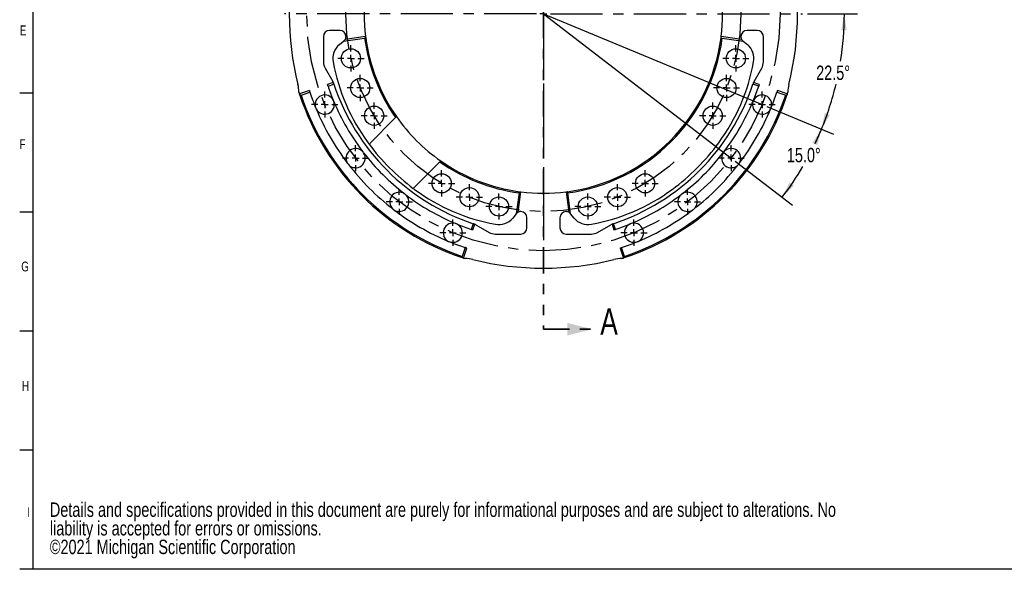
# Model space of a CAD drawing. Header units: inches. Extents: x 0.5 to 16.4, y 0.4 to 10.9.
# Tile 1 of 3: x 0.5 to 9.9, y 0.4 to 5.7. Entities that reach past the tile are written whole.
import ezdxf

# ---------------------------------------------------------------- set-up
doc = ezdxf.new("R2010")
doc.units = ezdxf.units.IN
doc.header["$MEASUREMENT"] = 0
doc.linetypes.add('CENTERX2', pattern=[0.8, 0.5, -0.1, 0.1, -0.1])
doc.linetypes.add('PHANTOM', pattern=[0.5, 0.25, -0.05, 0.05, -0.05, 0.05, -0.05])
for name, color, linetype in [('BORDER', 1, 'Continuous'), ('CENTER', 151, 'CENTERX2'), ('DIMENSIONS', 150, 'Continuous'), ('OBJECT', 1, 'Continuous'), ('TEXT', 7, 'Continuous')]:
    doc.layers.add(name, color=color, linetype=linetype)
doc.layers.add('SECTION', color=7, linetype='PHANTOM', lineweight=35)
doc.styles.add('SLDTEXTSTYLE0', font='TXT', dxfattribs={"width": 0.75})
doc.dimstyles.new('SLDDIMSTYLE0', dxfattribs={"dimtxt": 0.137795, "dimasz": 0.156, "dimexe": 0, "dimexo": 0.0625, "dimgap": 0.034449, "dimtad": 0, "dimtih": 1, "dimtoh": 1, "dimdec": 4, "dimlfac": 3, "dimzin": 4, "dimdsep": 46, "dimtxsty": 'SLDTEXTSTYLE0', "dimsah": 1, "dimcen": 0.09, "dimadec": 1, "dimazin": 1, "dimtfac": 1, "dimtofl": 0, "dimtmove": 0, "dimatfit": 3, "dimfxl": 0, "dimfrac": 2, "dimtolj": 1, "dimtzin": 12, "dimarcsym": 0})
doc.dimstyles.new('SLDDIMSTYLE1', dxfattribs={"dimtxt": 0.137795, "dimasz": 0.156, "dimexe": 0, "dimexo": 0.0625, "dimgap": 0.034449, "dimtad": 0, "dimtih": 1, "dimtoh": 1, "dimdec": 4, "dimlfac": 3, "dimzin": 12, "dimdsep": 46, "dimtxsty": 'SLDTEXTSTYLE0', "dimsah": 1, "dimcen": 0.09, "dimadec": 1, "dimazin": 3, "dimtfac": 1, "dimtdec": 3, "dimtofl": 0, "dimtmove": 0, "dimatfit": 3, "dimfxl": 0, "dimfrac": 2, "dimtolj": 1, "dimtzin": 12, "dimarcsym": 0})
doc.dimstyles.new('SLDDIMSTYLE2', dxfattribs={"dimtxt": 0.137795, "dimasz": 0.156, "dimexe": 0, "dimexo": 0.0625, "dimgap": 0.034449, "dimtad": 0, "dimtih": 1, "dimtoh": 1, "dimdec": 3, "dimlfac": 3, "dimrnd": 1e-09, "dimzin": 4, "dimdsep": 46, "dimtxsty": 'SLDTEXTSTYLE0', "dimsah": 1, "dimcen": 0, "dimadec": 0, "dimazin": 1, "dimtfac": 1, "dimtdec": 3, "dimtofl": 0, "dimtmove": 0, "dimatfit": 3, "dimfxl": 0, "dimfrac": 2, "dimtolj": 1, "dimtzin": 12, "dimarcsym": 0})
doc.dimstyles.new('SLDDIMSTYLE3', dxfattribs={"dimtxt": 0.137795, "dimasz": 0.156, "dimexe": 0, "dimexo": 0.0625, "dimgap": 0.034449, "dimtad": 0, "dimtih": 1, "dimtoh": 1, "dimdec": 3, "dimlfac": 3, "dimrnd": 1e-09, "dimzin": 4, "dimdsep": 46, "dimtxsty": 'SLDTEXTSTYLE0', "dimsah": 1, "dimcen": 0, "dimadec": 0, "dimazin": 1, "dimtol": 1, "dimtp": 0.001, "dimtm": 0.003, "dimtfac": 1, "dimtdec": 3, "dimtofl": 0, "dimtmove": 0, "dimatfit": 3, "dimfxl": 0, "dimfrac": 2, "dimtolj": 1, "dimarcsym": 0})

# ---------------------------------------------------------------- blocks, each defined once
blk = doc.blocks.new('SW_NOTE_0')
at = {"layer": 'DIMENSIONS', "color": 0, "attachment_point": 1, "style": 'SLDTEXTSTYLE0'}
for s, insert, char_height in [('Details and specifications provided in this document are purely for informational purposes and are subject to alterations. No', (0, 0.1776), 0.1377953), ('liability is accepted for errors or omissions.', (0, -0.0005), 0.137795), ('©2021 Michigan Scientific Corporation', (0, -0.1787), 0.137795)]:
    blk.add_mtext(s, dxfattribs=dict(at, insert=insert, char_height=char_height))
blk = doc.blocks.new('_D')
at = {"layer": 'DIMENSIONS'}
blk.add_line((5.0798, 7.5992), (4.8748, 8.4868), dxfattribs=at)
for start, end in [(90, 103), (84.37084, 90)]:
    blk.add_arc((5.5165, 5.7073), 2.7276, start, end, dxfattribs=at)
for points in [[(4.903, 8.365), (5.061, 8.3702), (5.0508, 8.4212)], [(5.5165, 8.4349), (5.3599, 8.4564), (5.3614, 8.4044)]]:
    blk.add_solid(points, dxfattribs=at)
at = {"layer": 'DIMENSIONS', "insert": (5.7841, 8.4601), "char_height": 0.1378, "attachment_point": 1, "style": 'SLDTEXTSTYLE0'}
blk.add_mtext('13.0°', dxfattribs=at)
blk = doc.blocks.new('_D_2')
at = {"layer": 'DIMENSIONS'}
for p, q in [((5.5165, 8.7746), (5.5165, 9.0804)), ((3.8522, 6.7073), (2.6252, 7.4445))]:
    blk.add_line(p, q, dxfattribs=at)
for start, end in [(90, 115.3072), (123.20856, 149)]:
    blk.add_arc((5.5165, 5.7073), 3.2481, start, end, dxfattribs=at)
for points in [[(5.5165, 8.9554), (5.36, 8.9776), (5.3612, 8.9257)], [(2.7324, 7.3802), (2.8378, 7.498), (2.7939, 7.5258)]]:
    blk.add_solid(points, dxfattribs=at)
at = {"layer": 'DIMENSIONS', "insert": (3.7022, 8.6025), "char_height": 0.1378, "attachment_point": 1, "style": 'SLDTEXTSTYLE0'}
blk.add_mtext('59.0°', dxfattribs=at)
blk = doc.blocks.new('_D_3')
at = {"layer": 'DIMENSIONS'}
for p, q in [((8.0465, 5.7073), (8.524, 5.7073)), ((7.6569, 4.8207), (8.295, 4.5564))]:
    blk.add_line(p, q, dxfattribs=at)
for start, end in [(350.95879, 0), (337.5, 346.52413)]:
    blk.add_arc((5.5165, 5.7073), 2.8824, start, end, dxfattribs=at)
for points in [[(8.399, 5.7073), (8.3688, 5.552), (8.4207, 5.5506)], [(8.1796, 4.6042), (8.2596, 4.7406), (8.2111, 4.7592)]]:
    blk.add_solid(points, dxfattribs=at)
at = {"layer": 'DIMENSIONS', "insert": (8.1287, 5.2132), "char_height": 0.1378, "attachment_point": 1, "style": 'SLDTEXTSTYLE0'}
blk.add_mtext('22.5°', dxfattribs=at)
blk = doc.blocks.new('_D_4')
at = {"layer": 'DIMENSIONS'}
for p, q in [((7.6569, 4.8207), (8.295, 4.5564)), ((7.3545, 4.297), (7.9025, 3.8765))]:
    blk.add_line(p, q, dxfattribs=at)
for start, end in [(334.49976, 337.5), (322.5, 329.57527)]:
    blk.add_arc((5.5165, 5.7073), 2.8824, start, end, dxfattribs=at)
for points in [[(8.1796, 4.6042), (8.0922, 4.4723), (8.1397, 4.4511)], [(7.8033, 3.9525), (7.916, 4.0636), (7.8739, 4.0941)]]:
    blk.add_solid(points, dxfattribs=at)
at = {"layer": 'DIMENSIONS', "insert": (7.8482, 4.4252), "char_height": 0.1378, "attachment_point": 1, "style": 'SLDTEXTSTYLE0'}
blk.add_mtext('15.0°', dxfattribs=at)
blk = doc.blocks.new('_D_5')
at = {"layer": 'DIMENSIONS'}
for p, q in [((7.0643, 7.3632), (7.911, 8.2693)), ((7.911, 8.2693), (8.161, 8.2693)), ((8.265, 8.2682), (8.223, 8.2682)), ((8.223, 8.2682), (8.223, 8.0495)), ((8.8249, 8.2682), (8.8669, 8.2682)), ((8.8669, 8.2682), (8.8669, 8.0495)), ((8.223, 8.0495), (8.265, 8.0495)), ((8.8669, 8.0495), (8.8249, 8.0495))]:
    blk.add_line(p, q, dxfattribs=at)
blk.add_solid([(7.0643, 7.3632), (7.1898, 7.4595), (7.1518, 7.495)], dxfattribs=at)
at = {"layer": 'DIMENSIONS', "char_height": 0.1378, "attachment_point": 1, "style": 'SLDTEXTSTYLE0'}
for s, insert in [('%%c', (8.161, 8.4738)), ('13.600', (8.3689, 8.4738)), ('B.C.', (8.9805, 8.4759)), ('345.44', (8.265, 8.2271))]:
    blk.add_mtext(s, dxfattribs=dict(at, insert=insert))
blk = doc.blocks.new('_D_6')
at = {"layer": 'DIMENSIONS'}
for p, q in [((6.9973, 6.8844), (7.911, 7.6109)), ((7.911, 7.6109), (8.161, 7.6109)), ((8.265, 7.6098), (8.223, 7.6098)), ((8.223, 7.6098), (8.223, 7.3911)), ((8.8249, 7.6098), (8.8669, 7.6098)), ((8.8669, 7.6098), (8.8669, 7.3911)), ((8.223, 7.3911), (8.265, 7.3911)), ((8.8669, 7.3911), (8.8249, 7.3911))]:
    blk.add_line(p, q, dxfattribs=at)
blk.add_solid([(6.9973, 6.8844), (7.1356, 6.9612), (7.1032, 7.0019)], dxfattribs=at)
at = {"layer": 'DIMENSIONS', "char_height": 0.1378, "attachment_point": 1, "style": 'SLDTEXTSTYLE0'}
for s, insert in [('%%c', (8.161, 7.8154)), ('11.350', (8.3689, 7.8154)), ('B.C.', (8.9805, 7.8176)), ('288.29', (8.265, 7.5687))]:
    blk.add_mtext(s, dxfattribs=dict(at, insert=insert))
blk = doc.blocks.new('_D_7')
at = {"layer": 'DIMENSIONS'}
for p, q in [((7.7928, 6.6358), (8.1097, 6.7651)), ((8.1097, 6.7651), (8.3597, 6.7651)), ((8.4636, 6.7561), (8.4216, 6.7561)), ((8.4216, 6.7561), (8.4216, 6.3997)), ((9.4913, 6.7561), (9.5333, 6.7561)), ((9.5333, 6.7561), (9.5333, 6.3997)), ((8.4216, 6.3997), (8.4636, 6.3997)), ((9.5333, 6.3997), (9.4913, 6.3997))]:
    blk.add_line(p, q, dxfattribs=at)
blk.add_solid([(7.7928, 6.6358), (7.947, 6.6707), (7.9274, 6.7188)], dxfattribs=at)
at = {"layer": 'DIMENSIONS', "char_height": 0.1378, "attachment_point": 1, "style": 'SLDTEXTSTYLE0'}
for s, insert in [('+', (9.1275, 7.1399)), ('.001', (9.2389, 7.158)), ('%%c', (8.3597, 7.0572)), ('14.750', (8.5675, 7.0572)), ('.003', (9.2389, 6.9798)), ('-', (9.1527, 6.9617)), ('+', (9.0236, 6.7555)), ('0.03', (9.135, 6.7555)), ('374.65', (8.4636, 6.6569)), ('0.08', (9.135, 6.5773)), ('-', (9.0488, 6.5773))]:
    blk.add_mtext(s, dxfattribs=dict(at, insert=insert))
blk = doc.blocks.new('SW_CENTERMARKSYMBOL_12')
at = {"layer": 'CENTER', "color": 0}
for p, q in [((0, 0.0667), (0, 0.1252)), ((-0.0667, 0), (-0.1252, 0)), ((0, 0), (-0.0333, 0)), ((0, 0), (0, 0.0333)), ((0, 0), (0, -0.0333)), ((0, 0), (0.0333, 0)), ((0.0667, 0), (0.1252, 0)), ((0, -0.0667), (0, -0.1252))]:
    blk.add_line(p, q, dxfattribs=at)
blk = doc.blocks.new('SW_CENTERMARKSYMBOL_13')
at = {"layer": 'CENTER', "color": 0}
for p, q in [((0, 0.0667), (0, 0.1252)), ((-0.0667, 0), (-0.1252, 0)), ((0, 0), (-0.0333, 0)), ((0, 0), (0, 0.0333)), ((0, 0), (0, -0.0333)), ((0, 0), (0.0333, 0)), ((0.0667, 0), (0.1252, 0)), ((0, -0.0667), (0, -0.1252))]:
    blk.add_line(p, q, dxfattribs=at)
blk = doc.blocks.new('SW_CENTERMARKSYMBOL_14')
at = {"layer": 'CENTER', "color": 0}
for p, q in [((0, 0.0667), (0, 0.1252)), ((-0.0667, 0), (-0.1252, 0)), ((0, 0), (-0.0333, 0)), ((0, 0), (0, 0.0333)), ((0, 0), (0, -0.0333)), ((0, 0), (0.0333, 0)), ((0.0667, 0), (0.1252, 0)), ((0, -0.0667), (0, -0.1252))]:
    blk.add_line(p, q, dxfattribs=at)
blk = doc.blocks.new('SW_CENTERMARKSYMBOL_15')
at = {"layer": 'CENTER', "color": 0}
for p, q in [((0, 0.0667), (0, 0.1252)), ((-0.0667, 0), (-0.1252, 0)), ((0, 0), (-0.0333, 0)), ((0, 0), (0, 0.0333)), ((0, 0), (0, -0.0333)), ((0, 0), (0.0333, 0)), ((0.0667, 0), (0.1252, 0)), ((0, -0.0667), (0, -0.1252))]:
    blk.add_line(p, q, dxfattribs=at)
blk = doc.blocks.new('SW_CENTERMARKSYMBOL_16')
at = {"layer": 'CENTER', "color": 0}
for p, q in [((0, 0.0667), (0, 0.1252)), ((-0.0667, 0), (-0.1252, 0)), ((0, 0), (-0.0333, 0)), ((0, 0), (0, 0.0333)), ((0, 0), (0, -0.0333)), ((0, 0), (0.0333, 0)), ((0.0667, 0), (0.1252, 0)), ((0, -0.0667), (0, -0.1252))]:
    blk.add_line(p, q, dxfattribs=at)
blk = doc.blocks.new('SW_CENTERMARKSYMBOL_17')
at = {"layer": 'CENTER', "color": 0}
for p, q in [((0, 0.0667), (0, 0.1252)), ((-0.0667, 0), (-0.1252, 0)), ((0, 0), (-0.0333, 0)), ((0, 0), (0, 0.0333)), ((0, 0), (0, -0.0333)), ((0, 0), (0.0333, 0)), ((0.0667, 0), (0.1252, 0)), ((0, -0.0667), (0, -0.1252))]:
    blk.add_line(p, q, dxfattribs=at)
blk = doc.blocks.new('SW_CENTERMARKSYMBOL_18')
at = {"layer": 'CENTER', "color": 0}
for p, q in [((0, 0.0667), (0, 0.1252)), ((-0.0667, 0), (-0.1252, 0)), ((0, 0), (-0.0333, 0)), ((0, 0), (0, 0.0333)), ((0, 0), (0, -0.0333)), ((0, 0), (0.0333, 0)), ((0.0667, 0), (0.1252, 0)), ((0, -0.0667), (0, -0.1252))]:
    blk.add_line(p, q, dxfattribs=at)
blk = doc.blocks.new('SW_CENTERMARKSYMBOL_19')
at = {"layer": 'CENTER', "color": 0}
for p, q in [((0, 0.0667), (0, 0.1252)), ((-0.0667, 0), (-0.1252, 0)), ((0, 0), (-0.0333, 0)), ((0, 0), (0, 0.0333)), ((0, 0), (0, -0.0333)), ((0, 0), (0.0333, 0)), ((0.0667, 0), (0.1252, 0)), ((0, -0.0667), (0, -0.1252))]:
    blk.add_line(p, q, dxfattribs=at)
blk = doc.blocks.new('SW_CENTERMARKSYMBOL_20')
at = {"layer": 'CENTER', "color": 0}
for p, q in [((0, 0.0667), (0, 0.1252)), ((-0.0667, 0), (-0.1252, 0)), ((0, 0), (-0.0333, 0)), ((0, 0), (0, 0.0333)), ((0, 0), (0, -0.0333)), ((0, 0), (0.0333, 0)), ((0.0667, 0), (0.1252, 0)), ((0, -0.0667), (0, -0.1252))]:
    blk.add_line(p, q, dxfattribs=at)
blk = doc.blocks.new('SW_CENTERMARKSYMBOL_21')
at = {"layer": 'CENTER', "color": 0}
for p, q in [((0, 0.0667), (0, 0.1252)), ((-0.0667, 0), (-0.1252, 0)), ((0, 0), (-0.0333, 0)), ((0, 0), (0, 0.0333)), ((0, 0), (0, -0.0333)), ((0, 0), (0.0333, 0)), ((0.0667, 0), (0.1252, 0)), ((0, -0.0667), (0, -0.1252))]:
    blk.add_line(p, q, dxfattribs=at)
blk = doc.blocks.new('SW_CENTERMARKSYMBOL_22')
at = {"layer": 'CENTER', "color": 0}
for p, q in [((0, 0.0667), (0, 0.1252)), ((-0.0667, 0), (-0.1252, 0)), ((0, 0), (-0.0333, 0)), ((0, 0), (0, 0.0333)), ((0, 0), (0, -0.0333)), ((0, 0), (0.0333, 0)), ((0.0667, 0), (0.1252, 0)), ((0, -0.0667), (0, -0.1252))]:
    blk.add_line(p, q, dxfattribs=at)
blk = doc.blocks.new('SW_CENTERMARKSYMBOL_23')
at = {"layer": 'CENTER', "color": 0}
for p, q in [((0, 0.0667), (0, 0.1252)), ((-0.0667, 0), (-0.1252, 0)), ((0, 0), (-0.0333, 0)), ((0, 0), (0, 0.0333)), ((0, 0), (0, -0.0333)), ((0, 0), (0.0333, 0)), ((0.0667, 0), (0.1252, 0)), ((0, -0.0667), (0, -0.1252))]:
    blk.add_line(p, q, dxfattribs=at)
blk = doc.blocks.new('SW_CENTERMARKSYMBOL_24')
at = {"layer": 'CENTER', "color": 0}
for p, q in [((0, 0.0667), (0, 2.48)), ((-0.0667, 0), (-2.48, 0)), ((0, 0), (-0.0333, 0)), ((0, 0), (0, 0.0333)), ((0, 0), (0, -0.0333)), ((0, 0), (0.0333, 0)), ((0.0667, 0), (2.48, 0)), ((0, -0.0667), (0, -2.48))]:
    blk.add_line(p, q, dxfattribs=at)
blk = doc.blocks.new('SW_CENTERMARKSYMBOL_33')
at = {"layer": 'CENTER', "color": 0}
for p, q in [((0, 0.0667), (0, 0.1252)), ((-0.0667, 0), (-0.1252, 0)), ((0, 0), (-0.0333, 0)), ((0, 0), (0, 0.0333)), ((0, 0), (0, -0.0333)), ((0, 0), (0.0333, 0)), ((0.0667, 0), (0.1252, 0)), ((0, -0.0667), (0, -0.1252))]:
    blk.add_line(p, q, dxfattribs=at)
blk = doc.blocks.new('SW_CENTERMARKSYMBOL_34')
at = {"layer": 'CENTER', "color": 0}
for p, q in [((0, 0.0667), (0, 0.1252)), ((-0.0667, 0), (-0.1252, 0)), ((0, 0), (-0.0333, 0)), ((0, 0), (0, 0.0333)), ((0, 0), (0, -0.0333)), ((0, 0), (0.0333, 0)), ((0.0667, 0), (0.1252, 0)), ((0, -0.0667), (0, -0.1252))]:
    blk.add_line(p, q, dxfattribs=at)
blk = doc.blocks.new('SW_CENTERMARKSYMBOL_35')
at = {"layer": 'CENTER', "color": 0}
for p, q in [((0, 0.0667), (0, 0.1252)), ((-0.0667, 0), (-0.1252, 0)), ((0, 0), (-0.0333, 0)), ((0, 0), (0, 0.0333)), ((0, 0), (0, -0.0333)), ((0, 0), (0.0333, 0)), ((0.0667, 0), (0.1252, 0)), ((0, -0.0667), (0, -0.1252))]:
    blk.add_line(p, q, dxfattribs=at)
blk = doc.blocks.new('SW_CENTERMARKSYMBOL_36')
at = {"layer": 'CENTER', "color": 0}
for p, q in [((0, 0.0667), (0, 0.1252)), ((-0.0667, 0), (-0.1252, 0)), ((0, 0), (-0.0333, 0)), ((0, 0), (0, 0.0333)), ((0, 0), (0, -0.0333)), ((0, 0), (0.0333, 0)), ((0.0667, 0), (0.1252, 0)), ((0, -0.0667), (0, -0.1252))]:
    blk.add_line(p, q, dxfattribs=at)
blk = doc.blocks.new('SW_CENTERMARKSYMBOL_37')
at = {"layer": 'CENTER', "color": 0}
for p, q in [((0, 0.0667), (0, 0.1252)), ((-0.0667, 0), (-0.1252, 0)), ((0, 0), (-0.0333, 0)), ((0, 0), (0, 0.0333)), ((0, 0), (0, -0.0333)), ((0, 0), (0.0333, 0)), ((0.0667, 0), (0.1252, 0)), ((0, -0.0667), (0, -0.1252))]:
    blk.add_line(p, q, dxfattribs=at)
blk = doc.blocks.new('SW_CENTERMARKSYMBOL_38')
at = {"layer": 'CENTER', "color": 0}
for p, q in [((0, 0.0667), (0, 0.1252)), ((-0.0667, 0), (-0.1252, 0)), ((0, 0), (-0.0333, 0)), ((0, 0), (0, 0.0333)), ((0, 0), (0, -0.0333)), ((0, 0), (0.0333, 0)), ((0.0667, 0), (0.1252, 0)), ((0, -0.0667), (0, -0.1252))]:
    blk.add_line(p, q, dxfattribs=at)
blk = doc.blocks.new('SW_CENTERMARKSYMBOL_39')
at = {"layer": 'CENTER', "color": 0}
for p, q in [((0, 0.0667), (0, 0.1252)), ((-0.0667, 0), (-0.1252, 0)), ((0, 0), (-0.0333, 0)), ((0, 0), (0, 0.0333)), ((0, 0), (0, -0.0333)), ((0, 0), (0.0333, 0)), ((0.0667, 0), (0.1252, 0)), ((0, -0.0667), (0, -0.1252))]:
    blk.add_line(p, q, dxfattribs=at)
blk = doc.blocks.new('SW_CENTERMARKSYMBOL_40')
at = {"layer": 'CENTER', "color": 0}
for p, q in [((0, 0.0667), (0, 0.1252)), ((-0.0667, 0), (-0.1252, 0)), ((0, 0), (-0.0333, 0)), ((0, 0), (0, 0.0333)), ((0, 0), (0, -0.0333)), ((0, 0), (0.0333, 0)), ((0.0667, 0), (0.1252, 0)), ((0, -0.0667), (0, -0.1252))]:
    blk.add_line(p, q, dxfattribs=at)

msp = doc.modelspace()

# ---------------------------------------------------------------- linework, layer by layer
at = {"layer": 'BORDER'}
for p in [(0.626252, 10.642073), (16.376252, 0.392073)]:
    msp.add_line(p, (0.626252, 0.392073), dxfattribs=at)
at = {"layer": 'DIMENSIONS'}
for q in [(7.610676, 4.839837), (7.314816, 4.327393)]:
    msp.add_line((5.516549, 5.707253), q, dxfattribs=at)
at = {"layer": 'DIMENSIONS', "linetype": 'CENTERX2'}
for radius in [2.266667, 1.891667]:
    msp.add_circle((5.516549, 5.707253), radius, dxfattribs=at)
at = {"layer": 'OBJECT', "linetype": 'Continuous', "lineweight": 25}
for p, q in [((3.409882, 5.490586), (3.409882, 5.246847)), ((3.566549, 5.548919), (3.468215, 5.548919)), ((3.602439, 5.446754), (3.804002, 5.474185)), ((3.813604, 5.49063), (3.619303, 5.464187)), ((3.624882, 5.490586), (3.624882, 5.485015)), ((3.805654, 5.47441), (3.804002, 5.474185)), ((7.413795, 5.464187), (7.219493, 5.49063)), ((7.227444, 5.47441), (7.229095, 5.474185)), ((7.229095, 5.474185), (7.430659, 5.446754)), ((7.408215, 5.490586), (7.408215, 5.485015)), ((7.564882, 5.548919), (7.466549, 5.548919)), ((7.623215, 5.246847), (7.623215, 5.490586)), ((3.562759, 5.413458), (3.602439, 5.446754)), ((3.602439, 5.446754), (3.609998, 5.453097)), ((7.423099, 5.453097), (7.430659, 5.446754)), ((7.430659, 5.446754), (7.470339, 5.413458)), ((3.425512, 5.188513), (3.498909, 5.061386)), ((7.534188, 5.061386), (7.607585, 5.188513)), ((3.504444, 5.049829), (3.449234, 5.031356)), ((3.453945, 5.017115), (3.509264, 5.035624)), ((7.579153, 5.017115), (7.523834, 5.035624)), ((7.583863, 5.031356), (7.528653, 5.049829)), ((3.275371, 4.973182), (3.180537, 4.941451)), ((3.194736, 4.930385), (3.196317, 4.930914)), ((3.196317, 4.930914), (3.280085, 4.958942)), ((7.753012, 4.958942), (7.836781, 4.930914)), ((7.852561, 4.941451), (7.757726, 4.973182)), ((7.838361, 4.930385), (7.836781, 4.930914)), ((4.100852, 4.71582), (3.846631, 4.461599)), ((4.10923, 4.724197), (4.100852, 4.71582)), ((4.270895, 4.037335), (4.525116, 4.291556)), ((4.525116, 4.291556), (4.533494, 4.299933)), ((5.283481, 3.994706), (5.25605, 3.793142)), ((5.273483, 3.810006), (5.299926, 4.004308)), ((5.283706, 3.996357), (5.283481, 3.994706)), ((5.733171, 4.004308), (5.759614, 3.810006)), ((5.749391, 3.996357), (5.749616, 3.994706)), ((5.777048, 3.793142), (5.749616, 3.994706)), ((5.25605, 3.793142), (5.222754, 3.753463)), ((5.262393, 3.800702), (5.25605, 3.793142)), ((5.299882, 3.815586), (5.294312, 3.815586)), ((5.733215, 3.815586), (5.738786, 3.815586)), ((5.777048, 3.793142), (5.770704, 3.800702)), ((5.810343, 3.753463), (5.777048, 3.793142)), ((4.844921, 3.699967), (4.826411, 3.644649)), ((4.840652, 3.639938), (4.859125, 3.695148)), ((4.870682, 3.689613), (4.997809, 3.616216)), ((5.358215, 3.658919), (5.358215, 3.757253)), ((5.674882, 3.757253), (5.674882, 3.658919)), ((6.035288, 3.616216), (6.162415, 3.689613)), ((6.173972, 3.695148), (6.192445, 3.639938)), ((6.206686, 3.644649), (6.188177, 3.699967)), ((5.056143, 3.600586), (5.299882, 3.600586)), ((5.733215, 3.600586), (5.976955, 3.600586)), ((4.768239, 3.470789), (4.74021, 3.387021)), ((4.750747, 3.371241), (4.782479, 3.466075)), ((6.250619, 3.466075), (6.28235, 3.371241)), ((6.292887, 3.387021), (6.264859, 3.470789)), ((4.739681, 3.38544), (4.74021, 3.387021)), ((6.293416, 3.38544), (6.292887, 3.387021))]:
    msp.add_line(p, q, dxfattribs=at)
at = {"layer": 'OBJECT'}
for p, q in [((0.626252, 4.947628), (0.501252, 4.947628)), ((0.626252, 3.808739), (0.501252, 3.808739)), ((0.626252, 2.66985), (0.501252, 2.66985)), ((0.626252, 1.530961), (0.501252, 1.530961)), ((0.626252, 0.392072), (0.501252, 0.392072))]:
    msp.add_line(p, q, dxfattribs=at)
at = {"layer": 'OBJECT', "linetype": 'Continuous', "lineweight": 25}
for centre in [(3.673365, 5.28172), (7.359732, 5.28172), (3.762626, 4.998622), (7.270472, 4.998622), (3.895074, 4.732972), (7.138024, 4.732972), (4.542268, 4.085778), (6.490829, 4.085778), (4.807918, 3.95333), (6.22518, 3.95333), (5.091016, 3.864069), (5.942081, 3.864069)]:
    msp.add_circle(centre, 0.091864, dxfattribs=at)
for centre, radius, start, end in [((5.883215, 5.707253), 2.8, 166.0636734, 193.9363266), ((5.149882, 5.707253), 2.8, 346.0636734, 13.9363266), ((5.516549, 5.707253), 1.716667, 172.7506491, 187.2493509), ((5.516549, 5.707253), 1.716667, 352.7506491, 7.2493509), ((3.468215, 5.490586), 0.058333, 90, 180), ((3.566549, 5.490586), 0.058333, 360, 90), ((3.583215, 5.485015), 0.041667, 330.007823, 360), ((5.516549, 5.707253), 1.728333, 187.75, 215.0041045), ((5.516549, 5.707253), 1.716667, 187.6225142, 214.9354663), ((5.516549, 5.707253), 1.716667, 277.6225142, 352.3774858), ((5.516549, 5.707253), 1.728333, 277.75, 352.25), ((7.466549, 5.490586), 0.058333, 90, 180), ((7.449882, 5.485015), 0.041667, 180, 209.992177), ((7.564882, 5.490586), 0.058333, 0, 90), ((3.675247, 5.2794), 0.175, 130, 190.4421589), ((7.357851, 5.2794), 0.175, 349.5578411, 50), ((3.526549, 5.246847), 0.116667, 180, 210), ((5.355697, 5.589099), 1.88375, 190.4421589, 216.2990631), ((5.677401, 5.589099), 1.88375, 323.7009369, 349.5578411), ((7.506549, 5.246847), 0.116667, 330, 0), ((2.842115, 4.95261), 0.333333, 0.7980639, 13.9363266), ((5.516549, 5.707253), 2.175, 198.5, 202.3448966), ((3.426741, 5.019719), 0.083333, 21.1810461, 30), ((5.516549, 5.707253), 2.116667, 198.5, 251.5), ((5.516549, 5.707253), 2.116667, 288.5, 341.5), ((5.516549, 5.707253), 2.175, 337.6551034, 341.5), ((7.606357, 5.019719), 0.083333, 150, 158.8189539), ((8.190983, 4.95261), 0.333333, 166.0636734, 179.2019361), ((5.516549, 5.707253), 2.458333, 197.7632625, 198.1503965), ((5.516549, 5.707253), 2.458333, 198.4109761, 251.5890239), ((5.516549, 5.707253), 2.446667, 198.5, 251.5), ((5.516549, 5.707253), 2.358333, 198.5, 202.3510474), ((3.422422, 4.839837), 0.091864, 26.174808, 198.6732262), ((5.516549, 5.707253), 2.446667, 288.5, 341.5), ((5.516549, 5.707253), 2.458333, 288.4109761, 341.5890239), ((7.610676, 4.839837), 0.091864, 341.3267738, 153.825192), ((5.516549, 5.707253), 2.358333, 337.6489526, 341.5), ((5.516549, 5.707253), 2.458333, 341.8496035, 342.2367375), ((3.422422, 4.839837), 0.091864, 198.6732262, 206.3267738), ((3.422422, 4.839837), 0.091864, 206.3267738, 18.825192), ((3.422422, 4.839837), 0.091864, 18.825192, 26.174808), ((5.516549, 5.707253), 2.175, 202.6551034, 217.3448966), ((5.516549, 5.707253), 2.175, 322.6551034, 337.3448966), ((7.610676, 4.839837), 0.091864, 161.174808, 333.6732262), ((7.610676, 4.839837), 0.091864, 153.825192, 161.174808), ((7.610676, 4.839837), 0.091864, 333.6732262, 341.3267738), ((5.516549, 5.707253), 2.358333, 202.6489526, 217.3510474), ((5.516549, 5.707253), 1.716667, 214.9354663, 235.0645337), ((5.516549, 5.707253), 2.358333, 322.6489526, 337.3510474), ((5.516549, 5.707253), 2.083333, 216.2990631, 216.7206243), ((5.516549, 5.707253), 2.083333, 216.7206243, 233.2793757), ((5.516549, 5.707253), 2.083333, 306.2990631, 323.7009369), ((3.718281, 4.327393), 0.091864, 41.174808, 213.6732262), ((3.718281, 4.327393), 0.091864, 221.3267738, 33.825192), ((3.718281, 4.327393), 0.091864, 33.825192, 41.174808), ((5.516549, 5.707253), 2.175, 217.6551034, 232.3448966), ((5.516549, 5.707253), 2.175, 307.6551034, 322.3448966), ((7.314816, 4.327393), 0.091864, 146.174808, 318.6732262), ((7.314816, 4.327393), 0.091864, 138.825192, 146.174808), ((7.314816, 4.327393), 0.091864, 326.3267738, 138.825192), ((3.718281, 4.327393), 0.091864, 213.6732262, 221.3267738), ((5.516549, 5.707253), 2.358333, 217.6489526, 232.3510474), ((5.516549, 5.707253), 1.728333, 234.9958955, 262.25), ((5.516549, 5.707253), 1.716667, 235.0645337, 262.3774858), ((5.516549, 5.707253), 2.358333, 307.6489526, 322.3510474), ((7.314816, 4.327393), 0.091864, 318.6732262, 326.3267738), ((4.136689, 3.908985), 0.091864, 56.174808, 228.6732262), ((4.136689, 3.908985), 0.091864, 236.3267738, 48.825192), ((4.136689, 3.908985), 0.091864, 48.825192, 56.174808), ((5.516549, 5.707253), 2.175, 232.6551034, 247.3448966), ((5.516549, 5.707253), 2.083333, 233.2793757, 233.7009369), ((5.398395, 5.546401), 1.88375, 233.7009369, 259.5578411), ((5.516549, 5.707253), 1.716667, 262.7506491, 277.2493509), ((5.634702, 5.546401), 1.88375, 280.4421589, 306.2990631), ((5.516549, 5.707253), 2.175, 292.6551034, 307.3448966), ((6.896408, 3.908985), 0.091864, 131.174808, 303.6732262), ((6.896408, 3.908985), 0.091864, 123.825192, 131.174808), ((6.896408, 3.908985), 0.091864, 311.3267738, 123.825192), ((4.136689, 3.908985), 0.091864, 228.6732262, 236.3267738), ((5.516549, 5.707253), 2.358333, 232.6489526, 247.3510474), ((5.294312, 3.773919), 0.041667, 90, 119.992177), ((5.299882, 3.757253), 0.058333, 0, 90), ((5.733215, 3.757253), 0.058333, 90, 180), ((5.738786, 3.773919), 0.041667, 60.007823, 90), ((5.516549, 5.707253), 2.358333, 292.6489526, 307.3510474), ((6.896408, 3.908985), 0.091864, 303.6732262, 311.3267738), ((4.649133, 3.613126), 0.091864, 71.174808, 243.6732262), ((4.649133, 3.613126), 0.091864, 251.3267738, 63.825192), ((4.649133, 3.613126), 0.091864, 63.825192, 71.174808), ((5.516549, 5.707253), 2.175, 247.6551034, 251.5), ((4.829016, 3.617444), 0.083333, 60, 68.8189539), ((5.088697, 3.86595), 0.175, 259.5578411, 320), ((5.944401, 3.86595), 0.175, 220, 280.4421589), ((6.204082, 3.617444), 0.083333, 111.1810461, 120), ((5.516549, 5.707253), 2.175, 288.5, 292.3448966), ((6.383964, 3.613126), 0.091864, 116.174808, 288.6732262), ((6.383964, 3.613126), 0.091864, 108.825192, 116.174808), ((6.383964, 3.613126), 0.091864, 296.3267738, 108.825192), ((5.056143, 3.717253), 0.116667, 240, 270), ((5.299882, 3.658919), 0.058333, 270, 0), ((5.733215, 3.658919), 0.058333, 180, 270), ((5.976955, 3.717253), 0.116667, 270, 300), ((4.649133, 3.613126), 0.091864, 243.6732262, 251.3267738), ((5.516549, 5.707253), 2.358333, 247.6489526, 251.5), ((5.516549, 5.707253), 2.358333, 288.5, 292.3510474), ((6.383964, 3.613126), 0.091864, 288.6732262, 296.3267738), ((5.516549, 5.707253), 2.458333, 251.8496035, 252.2367375), ((4.761906, 3.032819), 0.333333, 76.0636734, 89.2019361), ((5.516549, 6.073919), 2.8, 256.0636734, 283.9363266), ((6.271192, 3.032819), 0.333333, 90.7980639, 103.9363266), ((5.516549, 5.707253), 2.458333, 287.7632625, 288.1503965)]:
    msp.add_arc(centre, radius, start, end, dxfattribs=at)
for points, knots in [([(3.805654, 5.47441), (3.807399, 5.474647), (3.809067, 5.475178), (3.812243, 5.476861), (3.813751, 5.478021), (3.815051, 5.479544)], [0, 0, 0, 0, 0.5, 0.5, 1, 1, 1, 1]), ([(3.813604, 5.49063), (3.813738, 5.489579), (3.813871, 5.488546), (3.814132, 5.486517), (3.814263, 5.48551), (3.814636, 5.482662), (3.814864, 5.480945), (3.815051, 5.479544)], [0, 0, 0, 0, 0.25, 0.25, 0.5, 0.5, 1, 1, 1, 1]), ([(7.218046, 5.479544), (7.21814, 5.480244), (7.218242, 5.481014), (7.218464, 5.482688), (7.218585, 5.483604), (7.218957, 5.486451), (7.219226, 5.488527), (7.219493, 5.49063)], [0, 0, 0, 0, 0.25, 0.25, 0.5, 0.5, 1, 1, 1, 1]), ([(7.218046, 5.479544), (7.219346, 5.478022), (7.220818, 5.476884), (7.22402, 5.47518), (7.2257, 5.474647), (7.227444, 5.47441)], [0, 0, 0, 0, 0.5, 0.5, 1, 1, 1, 1]), ([(3.619303, 5.464187), (3.618034, 5.461989), (3.616604, 5.45997), (3.613442, 5.456232), (3.611761, 5.454576), (3.609998, 5.453097)], [0, 0, 0, 0, 0.5, 0.5, 1, 1, 1, 1]), ([(7.423099, 5.453097), (7.421334, 5.454578), (7.419664, 5.456225), (7.416536, 5.459916), (7.415066, 5.461984), (7.413795, 5.464187)], [0, 0, 0, 0, 0.5, 0.5, 1, 1, 1, 1]), ([(3.453945, 5.017115), (3.453945, 5.017115), (3.453821, 5.017484), (3.453344, 5.018911), (3.452992, 5.019967), (3.45212, 5.022591), (3.451594, 5.024178), (3.450464, 5.027603), (3.44985, 5.029473), (3.449234, 5.031356)], [0, 0, 0, 0, 0.25, 0.25, 0.5, 0.5, 0.75, 0.75, 1, 1, 1, 1]), ([(3.509264, 5.035624), (3.509264, 5.035624), (3.508932, 5.036615), (3.507723, 5.040243), (3.506865, 5.042828), (3.5059, 5.045762)], [0, 0, 0, 0, 0.5, 0.5, 1, 1, 1, 1]), ([(7.527198, 5.045762), (7.526232, 5.042828), (7.525379, 5.040259), (7.524169, 5.036623), (7.523834, 5.035624), (7.523834, 5.035624)], [0, 0, 0, 0, 0.5, 0.5, 1, 1, 1, 1]), ([(7.583863, 5.031356), (7.583248, 5.029473), (7.582641, 5.027627), (7.581503, 5.024178), (7.58098, 5.022599), (7.580107, 5.019973), (7.579754, 5.018913), (7.579279, 5.017492), (7.579153, 5.017115), (7.579153, 5.017115)], [0, 0, 0, 0, 0.25, 0.25, 0.5, 0.5, 0.75, 0.75, 1, 1, 1, 1]), ([(3.184044, 4.930835), (3.183821, 4.931506), (3.183576, 4.932243), (3.183044, 4.933845), (3.182754, 4.934722), (3.181852, 4.937448), (3.181197, 4.939437), (3.180537, 4.941451)], [0, 0, 0, 0, 0.25, 0.25, 0.5, 0.5, 1, 1, 1, 1]), ([(3.194736, 4.930385), (3.193067, 4.929826), (3.191336, 4.929564), (3.187745, 4.929669), (3.185881, 4.930042), (3.184044, 4.930835)], [0, 0, 0, 0, 0.5, 0.5, 1, 1, 1, 1]), ([(3.275371, 4.973182), (3.275988, 4.9713), (3.276595, 4.969454), (3.277734, 4.966005), (3.278257, 4.964427), (3.279131, 4.961801), (3.279485, 4.96074), (3.279959, 4.95932), (3.280085, 4.958942), (3.280085, 4.958942)], [0, 0, 0, 0, 0.25, 0.25, 0.5, 0.5, 0.75, 0.75, 1, 1, 1, 1]), ([(7.757726, 4.973182), (7.75711, 4.9713), (7.756502, 4.969454), (7.755364, 4.966005), (7.75484, 4.964427), (7.753967, 4.961801), (7.753613, 4.96074), (7.753138, 4.95932), (7.753012, 4.958942), (7.753012, 4.958942)], [0, 0, 0, 0, 0.25, 0.25, 0.5, 0.5, 0.75, 0.75, 1, 1, 1, 1]), ([(7.849054, 4.930835), (7.847218, 4.930043), (7.845395, 4.929673), (7.841772, 4.929561), (7.840029, 4.929827), (7.838361, 4.930385)], [0, 0, 0, 0, 0.5, 0.5, 1, 1, 1, 1]), ([(7.852561, 4.941451), (7.85223, 4.940444), (7.851905, 4.939455), (7.851266, 4.937512), (7.850947, 4.936548), (7.850046, 4.93382), (7.8495, 4.932176), (7.849054, 4.930835)], [0, 0, 0, 0, 0.25, 0.25, 0.5, 0.5, 1, 1, 1, 1]), ([(5.283706, 3.996357), (5.283944, 3.998102), (5.284474, 3.999771), (5.286157, 4.002947), (5.287317, 4.004455), (5.28884, 4.005755)], [0, 0, 0, 0, 0.5, 0.5, 1, 1, 1, 1]), ([(5.28884, 4.005755), (5.28954, 4.005661), (5.29031, 4.005559), (5.291984, 4.005337), (5.2929, 4.005217), (5.295747, 4.004844), (5.297824, 4.004576), (5.299926, 4.004308)], [0, 0, 0, 0, 0.25, 0.25, 0.5, 0.5, 1, 1, 1, 1]), ([(5.733171, 4.004308), (5.734222, 4.004442), (5.735255, 4.004574), (5.737284, 4.004836), (5.738291, 4.004967), (5.741139, 4.00534), (5.742857, 4.005568), (5.744257, 4.005755)], [0, 0, 0, 0, 0.25, 0.25, 0.5, 0.5, 1, 1, 1, 1]), ([(5.749391, 3.996357), (5.749154, 3.998102), (5.748623, 3.999771), (5.746941, 4.002947), (5.74578, 4.004455), (5.744257, 4.005755)], [0, 0, 0, 0, 0.5, 0.5, 1, 1, 1, 1]), ([(5.262393, 3.800702), (5.263874, 3.802467), (5.265522, 3.804137), (5.269212, 3.807265), (5.27128, 3.808735), (5.273483, 3.810006)], [0, 0, 0, 0, 0.5, 0.5, 1, 1, 1, 1]), ([(5.759614, 3.810006), (5.761813, 3.808738), (5.763832, 3.807308), (5.767569, 3.804145), (5.769225, 3.802465), (5.770704, 3.800702)], [0, 0, 0, 0, 0.5, 0.5, 1, 1, 1, 1]), ([(4.855059, 3.696604), (4.852125, 3.697569), (4.849555, 3.698422), (4.84592, 3.699633), (4.844921, 3.699967), (4.844921, 3.699967)], [0, 0, 0, 0, 0.5, 0.5, 1, 1, 1, 1]), ([(6.188177, 3.699967), (6.188177, 3.699967), (6.187187, 3.699635), (6.183558, 3.698427), (6.180973, 3.697569), (6.178039, 3.696604)], [0, 0, 0, 0, 0.5, 0.5, 1, 1, 1, 1]), ([(4.840652, 3.639938), (4.83877, 3.640554), (4.836923, 3.64116), (4.833474, 3.642298), (4.831896, 3.642821), (4.829269, 3.643694), (4.828209, 3.644048), (4.826789, 3.644522), (4.826411, 3.644649), (4.826411, 3.644649)], [0, 0, 0, 0, 0.25, 0.25, 0.5, 0.5, 0.75, 0.75, 1, 1, 1, 1]), ([(6.206686, 3.644649), (6.206686, 3.644649), (6.206317, 3.644525), (6.20489, 3.644048), (6.203834, 3.643696), (6.20121, 3.642824), (6.199623, 3.642298), (6.196198, 3.641168), (6.194328, 3.640554), (6.192445, 3.639938)], [0, 0, 0, 0, 0.25, 0.25, 0.5, 0.5, 0.75, 0.75, 1, 1, 1, 1]), ([(4.782479, 3.466075), (4.780596, 3.466691), (4.77875, 3.467299), (4.775302, 3.468438), (4.773723, 3.468961), (4.771097, 3.469834), (4.770037, 3.470188), (4.768616, 3.470663), (4.768239, 3.470789), (4.768239, 3.470789)], [0, 0, 0, 0, 0.25, 0.25, 0.5, 0.5, 0.75, 0.75, 1, 1, 1, 1]), ([(6.250619, 3.466075), (6.252501, 3.466691), (6.254348, 3.467299), (6.257796, 3.468438), (6.259375, 3.468961), (6.262001, 3.469834), (6.263061, 3.470188), (6.264481, 3.470663), (6.264859, 3.470789), (6.264859, 3.470789)], [0, 0, 0, 0, 0.25, 0.25, 0.5, 0.5, 0.75, 0.75, 1, 1, 1, 1]), ([(4.740131, 3.374748), (4.739339, 3.376584), (4.738969, 3.378406), (4.738857, 3.38203), (4.739123, 3.383772), (4.739681, 3.38544)], [0, 0, 0, 0, 0.5, 0.5, 1, 1, 1, 1]), ([(4.750747, 3.371241), (4.74974, 3.371571), (4.748751, 3.371896), (4.746808, 3.372536), (4.745844, 3.372854), (4.743116, 3.373755), (4.741472, 3.374301), (4.740131, 3.374748)], [0, 0, 0, 0, 0.25, 0.25, 0.5, 0.5, 1, 1, 1, 1]), ([(6.292966, 3.374748), (6.292296, 3.374525), (6.291559, 3.374279), (6.289956, 3.373748), (6.289079, 3.373457), (6.286353, 3.372556), (6.284364, 3.371901), (6.28235, 3.371241)], [0, 0, 0, 0, 0.25, 0.25, 0.5, 0.5, 1, 1, 1, 1]), ([(6.293416, 3.38544), (6.293975, 3.383771), (6.294237, 3.38204), (6.294133, 3.378449), (6.293759, 3.376585), (6.292966, 3.374748)], [0, 0, 0, 0, 0.5, 0.5, 1, 1, 1, 1])]:
    msp.add_open_spline(points, degree=3, knots=knots, dxfattribs=at)
for points in [[(3.504444, 5.049829), (3.504976, 5.048457), (3.50546, 5.047101), (3.5059, 5.045762)], [(7.527198, 5.045762), (7.527638, 5.047101), (7.528122, 5.048457), (7.528653, 5.049829)], [(4.855059, 3.696604), (4.856397, 3.696163), (4.857753, 3.69568), (4.859125, 3.695148)], [(6.173972, 3.695148), (6.175344, 3.69568), (6.1767, 3.696163), (6.178039, 3.696604)]]:
    msp.add_open_spline(points, degree=3, dxfattribs=at)
at = {"layer": 'SECTION'}
for p, q in [((5.516549, 8.724586), (5.516549, 2.689919)), ((5.516549, 2.689919), (5.986549, 2.689919))]:
    msp.add_line(p, q, dxfattribs=at)
msp.add_solid([(5.986549, 2.689919), (5.746549, 2.749919), (5.746549, 2.629919)], dxfattribs=at)

# ---------------------------------------------------------------- block references
at = {"layer": 'CENTER'}
for name, p in [('SW_CENTERMARKSYMBOL_24', (5.516549, 5.707253)), ('SW_CENTERMARKSYMBOL_17', (3.673365, 5.28172)), ('SW_CENTERMARKSYMBOL_22', (7.359732, 5.28172)), ('SW_CENTERMARKSYMBOL_12', (3.762626, 4.998622)), ('SW_CENTERMARKSYMBOL_20', (7.270472, 4.998622)), ('SW_CENTERMARKSYMBOL_33', (3.422422, 4.839837)), ('SW_CENTERMARKSYMBOL_40', (7.610676, 4.839837)), ('SW_CENTERMARKSYMBOL_16', (3.895074, 4.732972)), ('SW_CENTERMARKSYMBOL_21', (7.138024, 4.732972)), ('SW_CENTERMARKSYMBOL_34', (3.718281, 4.327393)), ('SW_CENTERMARKSYMBOL_39', (7.314816, 4.327393)), ('SW_CENTERMARKSYMBOL_13', (4.542268, 4.085778)), ('SW_CENTERMARKSYMBOL_19', (6.490829, 4.085778)), ('SW_CENTERMARKSYMBOL_14', (4.807918, 3.95333)), ('SW_CENTERMARKSYMBOL_18', (6.22518, 3.95333)), ('SW_CENTERMARKSYMBOL_35', (4.136689, 3.908985)), ('SW_CENTERMARKSYMBOL_15', (5.091016, 3.864069)), ('SW_CENTERMARKSYMBOL_23', (5.942081, 3.864069)), ('SW_CENTERMARKSYMBOL_38', (6.896408, 3.908985)), ('SW_CENTERMARKSYMBOL_36', (4.649133, 3.613126)), ('SW_CENTERMARKSYMBOL_37', (6.383964, 3.613126))]:
    msp.add_blockref(name, p, dxfattribs=at)
at = {"layer": 'DIMENSIONS'}
msp.add_blockref('SW_NOTE_0', (0.790211, 0.854055), dxfattribs=at)

# ---------------------------------------------------------------- texts
at = {"layer": 'SECTION', "insert": (6.061782, 2.888464), "char_height": 0.25, "attachment_point": 1, "style": 'SLDTEXTSTYLE0'}
msp.add_mtext('A', dxfattribs=at)
at = {"layer": 'TEXT', "char_height": 0.09375, "attachment_point": 1, "style": 'SLDTEXTSTYLE0'}
for s, insert in [('E', (0.502795, 5.596864)), ('E', (0.502795, 5.596864)), ('F', (0.499432, 4.507196)), ('F', (0.499432, 4.507196)), ('G', (0.516246, 3.337084)), ('G', (0.516246, 3.337084)), ('H', (0.522972, 2.193742)), ('H', (0.522972, 2.193742)), ('I', (0.571154, 0.985065)), ('I', (0.571154, 0.985065))]:
    msp.add_mtext(s, dxfattribs=dict(at, insert=insert))

# ---------------------------------------------------------------- dimensions: what is measured, and where the dimension line sits
at = {"layer": 'DIMENSIONS'}
for base, line1, line2, dimstyle, picture, middle in [((4.805025, 8.876499), ((5.516549, 8.724586), (5.516549, 2.689919)), ((5.516549, 5.707253), (3.895074, 6.681533)), 'SLDDIMSTYLE0', '_D_2', (3.91709, 8.534287)), ((5.207771, 8.41736), ((5.516549, 8.724586), (5.516549, 2.689919)), ((5.091016, 7.550436), (5.516549, 5.707253)), 'SLDDIMSTYLE0', '_D', (5.999024, 8.391884)), ((8.25808, 4.817113), ((5.516549, 5.707253), (7.610676, 4.839837)), ((7.996549, 5.707253), (3.036549, 5.707253)), 'SLDDIMSTYLE1', '_D_3', (8.343583, 5.14492)), ((7.907241, 4.096994), ((7.314816, 4.327393), (5.516549, 5.707253)), ((7.610676, 4.839837), (5.516549, 5.707253)), 'SLDDIMSTYLE0', '_D_4', (8.063121, 4.356953))]:
    dim = msp.add_angular_dim_2l(base=base, line1=line1, line2=line2, dimstyle=dimstyle, dxfattribs=at)
    dim.commit()
    dim.dimension.update_dxf_attribs({"geometry": picture, "text_midpoint": middle, "dimtype": 162})
for p1, p2, picture, middle in [((3.968823, 4.051256), (7.064274, 7.363249), '_D_5', (8.74867, 8.269255)), ((4.035802, 4.530056), (6.997296, 6.884449), '_D_6', (8.74867, 7.61088))]:
    dim = msp.add_diameter_dim_2p(p1=p1, p2=p2, text='<> B.C.', dimstyle='SLDDIMSTYLE2', dxfattribs=at)
    dim.commit()
    dim.dimension.update_dxf_attribs({"geometry": picture, "text_midpoint": middle, "dimtype": 163})
dim = msp.add_diameter_dim_2p(p1=(3.240333, 4.778681), p2=(7.792764, 6.635824), dimstyle='SLDDIMSTYLE3', dxfattribs=at)
dim.commit()
dim.dimension.update_dxf_attribs({"geometry": '_D_7', "text_midpoint": (8.977481, 6.765123), "dimtype": 163})

doc.saveas('drawing.dxf')
